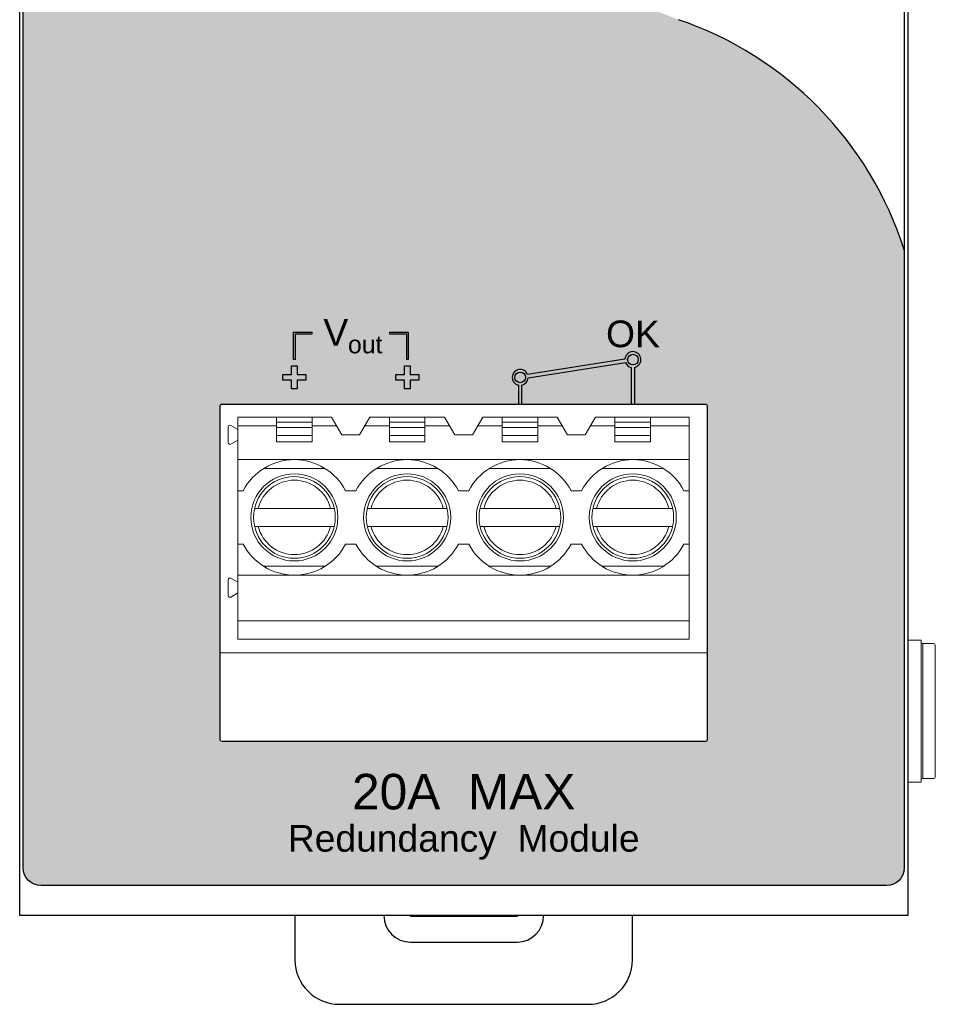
# Model space of a CAD drawing. Header units: millimetres. Extents: x 0 to 420, y 0 to 297.
# Tile 7 of 8: x 311 to 363, y 83 to 138. Entities that reach past the tile are written whole.
import ezdxf
from ezdxf.enums import TextEntityAlignment as Align

# ---------------------------------------------------------------- set-up
doc = ezdxf.new("R2010")
doc.units = ezdxf.units.MM
doc.layers.get('0').update_dxf_attribs({"linetype": 'CONTINUOUS', "lineweight": 13})
doc.layers.add('Dim', color=2, linetype='CONTINUOUS', lineweight=9)
doc.styles.add('arial', font='arial.ttf', dxfattribs={"height": 5})

# ---------------------------------------------------------------- blocks, each defined once
blk = doc.blocks.new('4p')
at = {"layer": 'Dim', "color": 7}
for p, q in [((-9.524999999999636, 5.649999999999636), (-4.252350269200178, 5.649999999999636)), ((-9.524999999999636, -6.850000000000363), (-9.524999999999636, 5.649999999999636)), ((-7.349999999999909, 4.25), (-7.349999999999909, 5.649999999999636)), ((-5.349999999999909, 5.649999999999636), (-5.349999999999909, 4.25)), ((-4.252350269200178, 5.649999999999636), (-3.675000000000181, 4.649999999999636)), ((-2.675000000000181, 4.649999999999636), (-2.097649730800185, 5.649999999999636)), ((-2.097649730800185, 5.649999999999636), (2.097649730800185, 5.649999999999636)), ((-1, 4.25), (-1, 5.649999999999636)), ((1, 5.649999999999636), (1, 4.25)), ((2.097649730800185, 5.649999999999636), (2.675000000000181, 4.649999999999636)), ((3.675000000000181, 4.649999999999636), (4.252350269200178, 5.649999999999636)), ((4.252350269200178, 5.649999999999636), (8.447649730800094, 5.649999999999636)), ((5.350000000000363, 4.25), (5.350000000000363, 5.649999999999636)), ((7.350000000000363, 5.649999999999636), (7.350000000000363, 4.25)), ((8.447649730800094, 5.649999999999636), (9.02500000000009, 4.649999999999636)), ((10.02500000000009, 4.649999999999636), (10.60235026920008, 5.649999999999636)), ((10.60235026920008, 5.649999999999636), (15.88499999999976, 5.649999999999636)), ((11.69999999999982, 4.25), (11.69999999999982, 5.649999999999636)), ((13.69999999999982, 5.649999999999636), (13.69999999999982, 4.25)), ((15.88500000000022, 5.649999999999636), (15.88499999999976, -6.850000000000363)), ((-10.07499999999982, 5.094337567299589), (-10.07499999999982, 4.205662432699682)), ((-9.92500000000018, 5.180940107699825), (-9.524999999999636, 4.949999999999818)), ((-7.349999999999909, 5.149999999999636), (-9.524999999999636, 5.149999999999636)), ((-7.349999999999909, 5.349999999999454), (-5.349999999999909, 5.349999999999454)), ((-5.349999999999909, 5.050000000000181), (-7.349999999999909, 5.050000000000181)), ((-3.963675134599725, 5.149999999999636), (-5.349999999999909, 5.149999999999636)), ((-1, 5.149999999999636), (-2.386324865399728, 5.149999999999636)), ((-1, 5.349999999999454), (1, 5.349999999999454)), ((1, 5.050000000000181), (-1, 5.050000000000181)), ((2.386324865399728, 5.149999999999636), (1, 5.149999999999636)), ((5.350000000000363, 5.149999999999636), (3.963675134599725, 5.149999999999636)), ((5.350000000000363, 5.349999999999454), (7.350000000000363, 5.349999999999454)), ((7.350000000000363, 5.050000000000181), (5.350000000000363, 5.050000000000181)), ((8.736324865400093, 5.149999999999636), (7.350000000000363, 5.149999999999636)), ((11.69999999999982, 5.149999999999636), (10.31367513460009, 5.149999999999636)), ((11.69999999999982, 5.349999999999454), (13.69999999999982, 5.349999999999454)), ((11.69999999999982, 5.050000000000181), (13.69999999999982, 5.050000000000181)), ((15.88500000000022, 5.149999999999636), (13.69999999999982, 5.149999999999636)), ((-5.349999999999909, 4.599999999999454), (-7.349999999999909, 4.599999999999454)), ((-3.675000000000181, 4.649999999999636), (-2.675000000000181, 4.649999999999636)), ((1, 4.599999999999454), (-1, 4.599999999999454)), ((2.675000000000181, 4.649999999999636), (3.675000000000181, 4.649999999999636)), ((7.350000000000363, 4.599999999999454), (5.350000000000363, 4.599999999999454)), ((9.02500000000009, 4.649999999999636), (10.02500000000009, 4.649999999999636)), ((11.69999999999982, 4.599999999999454), (13.69999999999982, 4.599999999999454)), ((-9.524999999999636, 4.349999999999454), (-9.92500000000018, 4.119059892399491)), ((-5.349999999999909, 4.25), (-7.349999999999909, 4.25)), ((1, 4.25), (-1, 4.25)), ((7.350000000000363, 4.25), (5.350000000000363, 4.25)), ((13.69999999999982, 4.25), (11.69999999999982, 4.25)), ((15.88500000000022, 3.25), (-9.524999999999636, 3.25)), ((-4.617949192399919, 2.75), (-8.082050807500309, 2.75)), ((1.732050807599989, 2.75), (-1.732050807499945, 2.75)), ((8.082050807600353, 2.75), (4.617949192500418, 2.75)), ((14.4320508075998, 2.75), (10.96794919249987, 2.75)), ((-9.233140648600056, 1.5), (-9.524999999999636, 1.5)), ((-2.883140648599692, 1.5), (-3.466859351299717, 1.5)), ((3.466859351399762, 1.5), (2.883140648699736, 1.5)), ((9.816859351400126, 1.5), (9.2331406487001, 1.5)), ((15.88500000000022, 1.5), (15.58314064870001, 1.5)), ((-8.580025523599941, 0.5100000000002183), (-4.119800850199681, 0.5100000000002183)), ((-2.230025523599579, 0.5100000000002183), (2.230199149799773, 0.5100000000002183)), ((4.119974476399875, 0.5100000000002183), (8.580199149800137, 0.5100000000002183)), ((10.46997447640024, 0.5100000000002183), (14.93019914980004, 0.5100000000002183)), ((-8.580199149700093, -0.5100000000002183), (-4.11997447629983, -0.5100000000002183)), ((-2.230199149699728, -0.5100000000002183), (2.230025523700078, -0.5100000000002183)), ((4.119800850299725, -0.5100000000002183), (8.580025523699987, -0.5100000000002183)), ((10.46980085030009, -0.5100000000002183), (14.93002552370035, -0.5100000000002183)), ((-9.233140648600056, -1.5), (-9.524999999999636, -1.5)), ((-3.466859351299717, -1.5), (-2.883140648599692, -1.5)), ((2.883140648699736, -1.5), (3.466859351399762, -1.5)), ((9.2331406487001, -1.5), (9.816859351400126, -1.5)), ((15.58314064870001, -1.5), (15.88500000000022, -1.5)), ((-8.082050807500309, -2.75), (-4.617949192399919, -2.75)), ((-1.732050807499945, -2.75), (1.732050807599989, -2.75)), ((4.617949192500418, -2.75), (8.082050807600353, -2.75)), ((10.96794919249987, -2.75), (14.4320508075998, -2.75)), ((15.88499999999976, -3.25), (-9.524999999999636, -3.25)), ((-10.07499999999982, -3.505662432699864), (-10.07499999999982, -4.394337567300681)), ((-9.92500000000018, -3.419059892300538), (-9.524999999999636, -3.650000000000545)), ((-9.524999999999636, -4.25), (-9.92500000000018, -4.480940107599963)), ((15.88499999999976, -5.824904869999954), (-9.524999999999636, -5.824904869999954)), ((15.88499999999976, -6.849999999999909), (-9.524999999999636, -6.850000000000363))]:
    blk.add_line(p, q, dxfattribs=at)
for centre, radius in [((-6.349999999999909, 0), 2.45), ((-6.349999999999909, 0), 2.299999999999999), ((0, 0), 2.45), ((0, 0), 2.299999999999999), ((6.350000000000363, 0), 2.45), ((6.350000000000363, 0), 2.299999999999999), ((12.69999999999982, 0), 2.45), ((12.69999999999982, 0), 2.299999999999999)]:
    blk.add_circle(centre, radius, dxfattribs=at)
for centre, radius, start, end in [((-9.974999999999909, 5.094337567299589), 0.1, 60.00000000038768, 180), ((-9.974999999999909, 4.205662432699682), 0.1, 180, 299.999999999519), ((-6.349999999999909, 0), 3.25, 27.48642625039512, 152.5135737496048), ((0, 0), 3.25, 27.48642625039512, 152.5135737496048), ((6.350000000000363, 0), 3.25, 27.48642625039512, 152.5135737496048), ((12.69999999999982, 0), 3.25, 27.48642625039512, 152.5135737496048), ((-6.349999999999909, 0), 2.094999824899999, 14.08946956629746, 165.9105304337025), ((0, 0), 2.094999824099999, 14.08946956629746, 165.9105304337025), ((6.350000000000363, 0), 2.094999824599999, 14.08946956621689, 165.9105304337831), ((12.69999999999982, 0), 2.094999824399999, 14.08946956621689, 165.9105304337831), ((-6.349999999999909, 0), 2.094999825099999, 194.0894695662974, 345.9105308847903), ((0, 0), 2.094999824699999, 194.0894695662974, 345.9105308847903), ((6.350000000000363, 0), 2.094999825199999, 194.0894695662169, 345.9105308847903), ((12.69999999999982, 0), 2.094999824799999, 194.0894695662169, 345.9105308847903), ((-6.349999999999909, 0), 3.25, 207.4864262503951, 332.5135737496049), ((0, 0), 3.25, 207.4864262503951, 332.5135737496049), ((6.350000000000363, 0), 3.25, 207.4864262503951, 332.5135737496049), ((12.69999999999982, 0), 3.25, 207.4864262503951, 332.5135737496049), ((-9.974999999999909, -3.505662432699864), 0.1, 60.0000000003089, 180), ((-9.974999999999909, -4.394337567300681), 0.1, 179.9999999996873, 299.9999999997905)]:
    blk.add_arc(centre, radius, start, end, dxfattribs=at)

msp = doc.modelspace()

# ---------------------------------------------------------------- hatches: boundary and pattern name
at = {"ltscale": 5}
h = msp.add_hatch(color=18, dxfattribs=at)
h.paths.add_polyline_path([(348.138101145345, 138.4080672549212), (328.9677809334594, 145.8863927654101, -0.3119421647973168), (311.2499999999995, 171.5220753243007), (311.2499999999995, 90.68026397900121, 0.4142135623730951), (312.2499999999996, 89.68026397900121), (359.8499999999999, 89.68026397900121, 0.4142135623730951), (360.8499999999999, 90.68026397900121), (360.8499999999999, 125.4481900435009, 0.2382968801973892)])
h.paths.add_polyline_path([(349.7549999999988, 116.7802639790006), (349.7549999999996, 97.78026397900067), (322.3449999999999, 97.7802639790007), (322.3449999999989, 116.7802639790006)], flags=16)
h = msp.add_hatch(color=7)
edge = h.paths.add_edge_path()
edge.add_spline(control_points=[(325.9482657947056, 133.1948391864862), (325.9482657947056, 132.902412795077), (325.6781036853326, 132.6654809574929), (325.345302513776, 132.6654809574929), (325.0123351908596, 132.6654809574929), (324.7420069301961, 132.902412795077), (324.7420069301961, 133.1948391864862), (324.7420069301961, 133.4875978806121), (325.0123351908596, 133.7241974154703), (325.345302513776, 133.7241974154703), (325.6781036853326, 133.7241974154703), (325.9482657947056, 133.4875978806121), (325.9482657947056, 133.1948391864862)], knot_values=[0, 0, 0, 0, 1, 1, 1, 2, 2, 2, 3, 3, 3, 4, 4, 4, 4], degree=3, periodic=0)
h.paths.add_polyline_path([(331.24350959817, 134.3638801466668), (331.24350959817, 132.6737885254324), (330.8724936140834, 132.6737885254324), (330.8724936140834, 134.3638801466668)])
h.paths.add_polyline_path([(330.6707858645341, 134.3638801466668), (330.6707858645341, 132.6737885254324), (330.2994375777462, 132.6737885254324), (330.2994375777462, 134.3638801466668)])
edge = h.paths.add_edge_path()
edge.add_spline(control_points=[(327.6795629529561, 131.5815094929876), (327.6795629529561, 131.5815094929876), (328.1946321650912, 131.1019966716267), (328.1946321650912, 131.1019966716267)], knot_values=[10, 10, 10, 10, 11, 11, 11, 11], degree=3, periodic=0)
edge.add_spline(control_points=[(328.1946321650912, 131.1019966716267), (328.1946321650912, 131.1019966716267), (328.542885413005, 130.7776692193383), (328.542885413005, 130.7776692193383)], knot_values=[0, 0, 0, 0, 1, 1, 1, 1], degree=3, periodic=0)
edge.add_spline(control_points=[(328.542885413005, 130.7776692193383), (328.542885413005, 130.7776692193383), (328.5577591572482, 130.7637991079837), (328.5824734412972, 130.7407524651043)], knot_values=[1, 1, 1, 1, 1.169197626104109, 1.169197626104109, 1.169197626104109, 1.169197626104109], degree=3, periodic=0)
edge.add_spline(control_points=[(328.5824734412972, 130.7407524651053), (329.108184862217, 131.8908293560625), (328.3483499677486, 133.4822810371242), (326.4198033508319, 133.4822810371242)], knot_values=[1.999999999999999, 1.999999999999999, 1.999999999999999, 1.999999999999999, 2.639161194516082, 2.639161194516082, 2.639161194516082, 2.639161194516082], degree=3, periodic=0)
edge.add_spline(control_points=[(326.4198033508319, 133.4822810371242), (326.4198033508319, 133.4822810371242), (326.4174772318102, 133.4952408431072), (326.4174772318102, 133.4952408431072)], knot_values=[1, 1, 1, 1, 2, 2, 2, 2], degree=3, periodic=0)
edge.add_spline(control_points=[(326.4174772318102, 133.4952408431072), (326.4174772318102, 133.4952408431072), (326.4128249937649, 134.3170254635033), (326.4128249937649, 134.3170254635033)], knot_values=[0, 0, 0, 0, 1, 1, 1, 1], degree=3, periodic=0)
edge.add_spline(control_points=[(326.4128249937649, 134.3170254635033), (326.4128249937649, 134.3170254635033), (326.6369631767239, 134.3220100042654), (326.6369631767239, 134.3220100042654)], knot_values=[6, 6, 6, 6, 7, 7, 7, 7], degree=3, periodic=0)
edge.add_spline(control_points=[(326.6369631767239, 134.3220100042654), (329.3831194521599, 134.2067534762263), (330.3297499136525, 131.6946395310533), (329.2810278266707, 130.0888528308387)], knot_values=[5.31991771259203, 5.31991771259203, 5.31991771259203, 5.31991771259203, 6, 6, 6, 6], degree=3, periodic=0)
edge.add_spline(control_points=[(329.281027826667, 130.088852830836), (329.4190783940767, 129.959813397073), (329.5715284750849, 129.8173143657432), (329.5715284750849, 129.8173143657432)], knot_values=[2.452773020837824, 2.452773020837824, 2.452773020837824, 2.452773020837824, 3, 3, 3, 3], degree=3, periodic=0)
edge.add_spline(control_points=[(329.5715284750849, 129.8173143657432), (329.5715284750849, 129.8173143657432), (330.101717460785, 129.3228479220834), (330.101717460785, 129.3228479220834)], knot_values=[3, 3, 3, 3, 4, 4, 4, 4], degree=3, periodic=0)
edge.add_spline(control_points=[(330.101717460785, 129.3228479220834), (330.101717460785, 129.3228479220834), (329.7099325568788, 128.9044788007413), (329.7099325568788, 128.9044788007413)], knot_values=[4, 4, 4, 4, 5, 5, 5, 5], degree=3, periodic=0)
edge.add_spline(control_points=[(329.7099325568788, 128.9044788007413), (329.5140401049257, 128.6944634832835), (329.2031709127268, 128.6698730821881), (329.030207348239, 128.8307075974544)], knot_values=[5, 5, 5, 5, 6, 6, 6, 6], degree=3, periodic=0)
edge.add_spline(control_points=[(329.030207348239, 128.8307075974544), (328.8570776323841, 128.993203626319), (328.8276688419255, 129.0204524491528), (328.8276688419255, 129.0204524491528)], knot_values=[6, 6, 6, 6, 7, 7, 7, 7], degree=3, periodic=0)
edge.add_spline(control_points=[(328.8276688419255, 129.0204524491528), (328.8276688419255, 129.0204524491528), (328.6921691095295, 129.1468120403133), (328.5061829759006, 129.3202524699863)], knot_values=[7, 7, 7, 7, 7.313702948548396, 7.313702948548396, 7.313702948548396, 7.313702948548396], degree=3, periodic=0)
edge.add_spline(control_points=[(328.5061829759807, 129.3202524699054), (327.9926933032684, 128.9848886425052), (327.3108646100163, 128.7746106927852), (326.4560243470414, 128.7682346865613)], knot_values=[5, 5, 5, 5, 5.195789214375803, 5.195789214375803, 5.195789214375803, 5.195789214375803], degree=3, periodic=0)
edge.add_spline(control_points=[(326.4560243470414, 128.7682346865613), (326.4560243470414, 128.7682346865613), (326.4419014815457, 128.7682346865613), (326.4419014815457, 128.7682346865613)], knot_values=[4, 4, 4, 4, 5, 5, 5, 5], degree=3, periodic=0)
edge.add_spline(control_points=[(326.4419014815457, 128.7682346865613), (326.4419014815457, 128.7682346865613), (326.4419014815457, 129.5807148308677), (326.4419014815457, 129.5807148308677)], knot_values=[3, 3, 3, 3, 4, 4, 4, 4], degree=3, periodic=0)
edge.add_spline(control_points=[(326.4419014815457, 129.5807148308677), (327.0228931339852, 129.5818174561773), (327.4914656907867, 129.7150948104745), (327.850422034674, 129.931779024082)], knot_values=[2.815659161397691, 2.815659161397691, 2.815659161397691, 2.815659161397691, 3, 3, 3, 3], degree=3, periodic=0)
edge.add_spline(control_points=[(327.8504220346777, 129.9317790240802), (327.6254758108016, 130.1415514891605), (327.4507725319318, 130.3044701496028), (327.4507725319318, 130.3044701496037)], knot_values=[7.643795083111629, 7.643795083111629, 7.643795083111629, 7.643795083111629, 8, 8, 8, 8], degree=3, periodic=0)
edge.add_spline(control_points=[(327.4507725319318, 130.3044701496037), (327.4507725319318, 130.3044701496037), (326.9357033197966, 130.7836506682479), (326.9357033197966, 130.7836506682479)], knot_values=[8, 8, 8, 8, 9, 9, 9, 9], degree=3, periodic=0)
edge.add_spline(control_points=[(326.9357033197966, 130.7836506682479), (326.9357033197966, 130.7836506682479), (327.6795629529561, 131.5815094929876), (327.6795629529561, 131.5815094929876)], knot_values=[9, 9, 9, 9, 10, 10, 10, 10], degree=3, periodic=0)
edge = h.paths.add_edge_path()
edge.add_spline(control_points=[(322.49647131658, 134.3509203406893), (322.49647131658, 134.3509203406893), (322.7206094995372, 134.346268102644), (322.7206094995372, 134.346268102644)], knot_values=[6, 6, 6, 6, 7, 7, 7, 7], degree=3, periodic=0)
edge.add_spline(control_points=[(322.7206094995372, 134.346268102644), (322.7206094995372, 134.346268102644), (322.7159572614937, 133.5241511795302), (322.7159572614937, 133.5241511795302)], knot_values=[0, 0, 0, 0, 1, 1, 1, 1], degree=3, periodic=0)
edge.add_spline(control_points=[(322.7159572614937, 133.5241511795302), (322.7159572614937, 133.5241511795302), (322.7136311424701, 133.5115236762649), (322.7136311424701, 133.5115236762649)], knot_values=[1, 1, 1, 1, 2, 2, 2, 2], degree=3, periodic=0)
edge.add_spline(control_points=[(322.7136311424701, 133.5115236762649), (319.696322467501, 133.5115236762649), (319.539807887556, 129.6159389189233), (322.6915330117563, 129.611286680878)], knot_values=[2, 2, 2, 2, 3, 3, 3, 3], degree=3, periodic=0)
edge.add_spline(control_points=[(322.6915330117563, 129.611286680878), (322.6915330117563, 129.611286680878), (322.6915330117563, 128.7974773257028), (322.6915330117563, 128.7974773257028)], knot_values=[3, 3, 3, 3, 4, 4, 4, 4], degree=3, periodic=0)
edge.add_spline(control_points=[(322.6915330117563, 128.7974773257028), (322.6915330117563, 128.7974773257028), (322.6774101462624, 128.7974773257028), (322.6774101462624, 128.7974773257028)], knot_values=[4, 4, 4, 4, 5, 5, 5, 5], degree=3, periodic=0)
edge.add_spline(control_points=[(322.6774101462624, 128.7974773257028), (318.3112847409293, 128.8300429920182), (318.4584948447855, 134.1817782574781), (322.49647131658, 134.3509203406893)], knot_values=[5, 5, 5, 5, 6, 6, 6, 6], degree=3, periodic=0)
edge = h.paths.add_edge_path()
edge.add_spline(control_points=[(325.8904451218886, 132.0915941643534), (325.8904451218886, 132.0915941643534), (325.8904451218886, 131.388773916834), (325.8904451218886, 131.388773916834)], knot_values=[10, 10, 10, 10, 11, 11, 11, 11], degree=3, periodic=0)
edge.add_spline(control_points=[(325.8904451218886, 131.388773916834), (325.8904451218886, 131.388773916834), (325.8904451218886, 130.9122518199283), (325.8904451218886, 130.9122518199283)], knot_values=[0, 0, 0, 0, 1, 1, 1, 1], degree=3, periodic=0)
edge.add_spline(control_points=[(325.8904451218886, 130.9122518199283), (325.8904451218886, 130.9122518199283), (325.8904451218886, 130.2017886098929), (325.8904451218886, 130.2017886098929)], knot_values=[1, 1, 1, 1, 2, 2, 2, 2], degree=3, periodic=0)
edge.add_spline(control_points=[(325.8904451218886, 130.2017886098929), (325.8904451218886, 130.2017886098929), (325.8904451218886, 129.504949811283), (325.8904451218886, 129.504949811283)], knot_values=[2, 2, 2, 2, 3, 3, 3, 3], degree=3, periodic=0)
edge.add_spline(control_points=[(325.8904451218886, 129.504949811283), (325.8904451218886, 129.504949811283), (325.8904451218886, 128.7805298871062), (325.8904451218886, 128.7805298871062)], knot_values=[3, 3, 3, 3, 4, 4, 4, 4], degree=3, periodic=0)
edge.add_spline(control_points=[(325.8904451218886, 128.7805298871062), (325.8904451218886, 128.7805298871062), (325.3162260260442, 128.7805298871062), (325.3162260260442, 128.7805298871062)], knot_values=[4, 4, 4, 4, 5, 5, 5, 5], degree=3, periodic=0)
edge.add_spline(control_points=[(325.3162260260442, 128.7805298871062), (325.029116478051, 128.7805298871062), (324.7991629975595, 128.9912098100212), (324.7991629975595, 129.2284739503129), (324.7991629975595, 129.4640765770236), (324.7991629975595, 129.504949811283), (324.7991629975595, 129.504949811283)], knot_values=[5, 5, 5, 5, 6, 6, 6, 7, 7, 7, 7], degree=3, periodic=0)
edge.add_spline(control_points=[(324.7991629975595, 129.504949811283), (324.7991629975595, 129.504949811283), (324.7991629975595, 131.388773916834), (324.7991629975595, 131.388773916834)], knot_values=[7, 7, 7, 7, 8, 8, 8, 8], degree=3, periodic=0)
edge.add_spline(control_points=[(324.7991629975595, 131.388773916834), (324.7991629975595, 131.388773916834), (324.7991629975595, 132.0915941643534), (324.7991629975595, 132.0915941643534)], knot_values=[8, 8, 8, 8, 9, 9, 9, 9], degree=3, periodic=0)
edge.add_spline(control_points=[(324.7991629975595, 132.0915941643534), (324.7991629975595, 132.0915941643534), (325.8904451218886, 132.0915941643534), (325.8904451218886, 132.0915941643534)], knot_values=[9, 9, 9, 9, 10, 10, 10, 10], degree=3, periodic=0)
edge = h.paths.add_edge_path()
edge.add_spline(control_points=[(324.3023704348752, 134.3778368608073), (324.3023704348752, 134.3778368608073), (324.3023704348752, 133.1848701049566), (324.3023704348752, 133.1848701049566)], knot_values=[10, 10, 10, 10, 11, 11, 11, 11], degree=3, periodic=0)
edge.add_spline(control_points=[(324.3023704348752, 133.1848701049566), (324.3023704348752, 133.1848701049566), (324.3023704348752, 132.3773745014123), (324.3023704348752, 132.3773745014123)], knot_values=[0, 0, 0, 0, 1, 1, 1, 1], degree=3, periodic=0)
edge.add_spline(control_points=[(324.3023704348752, 132.3773745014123), (324.3023704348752, 132.3773745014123), (324.3023704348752, 131.1721125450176), (324.3023704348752, 131.1721125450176)], knot_values=[1, 1, 1, 1, 2, 2, 2, 2], degree=3, periodic=0)
edge.add_spline(control_points=[(324.3023704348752, 131.1721125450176), (324.3023704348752, 131.1721125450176), (324.3023704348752, 129.9907763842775), (324.3023704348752, 129.9907763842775)], knot_values=[2, 2, 2, 2, 3, 3, 3, 3], degree=3, periodic=0)
edge.add_spline(control_points=[(324.3023704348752, 129.9907763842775), (324.3023704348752, 129.9907763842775), (324.3023704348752, 128.7609240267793), (324.3023704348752, 128.7609240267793)], knot_values=[3, 3, 3, 3, 4, 4, 4, 4], degree=3, periodic=0)
edge.add_spline(control_points=[(324.3023704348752, 128.7609240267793), (324.3023704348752, 128.7609240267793), (323.727819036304, 128.7609240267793), (323.727819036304, 128.7609240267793)], knot_values=[4, 4, 4, 4, 5, 5, 5, 5], degree=3, periodic=0)
edge.add_spline(control_points=[(323.727819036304, 128.7609240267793), (323.4408756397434, 128.7609240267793), (323.2112544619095, 129.1204755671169), (323.2112544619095, 129.5212326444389), (323.2112544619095, 129.9226543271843), (323.2112544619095, 129.9907763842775), (323.2112544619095, 129.9907763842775)], knot_values=[5, 5, 5, 5, 6, 6, 6, 7, 7, 7, 7], degree=3, periodic=0)
edge.add_spline(control_points=[(323.2112544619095, 129.9907763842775), (323.2112544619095, 129.9907763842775), (323.2112544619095, 133.1848701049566), (323.2112544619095, 133.1848701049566)], knot_values=[7, 7, 7, 7, 8, 8, 8, 8], degree=3, periodic=0)
edge.add_spline(control_points=[(323.2112544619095, 133.1848701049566), (323.2112544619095, 133.1848701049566), (323.2112544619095, 134.3778368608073), (323.2112544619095, 134.3778368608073)], knot_values=[8, 8, 8, 8, 9, 9, 9, 9], degree=3, periodic=0)
edge.add_spline(control_points=[(323.2112544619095, 134.3778368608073), (323.2112544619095, 134.3778368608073), (324.3023704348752, 134.3778368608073), (324.3023704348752, 134.3778368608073)], knot_values=[9, 9, 9, 9, 10, 10, 10, 10], degree=3, periodic=0)
h = msp.add_hatch(color=7, dxfattribs=at)
h.paths.add_polyline_path([(332.8249999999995, 119.2802639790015), (332.9249999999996, 119.2802639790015), (332.9249999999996, 120.8302639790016), (331.8749999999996, 120.8302639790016), (331.8749999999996, 120.7302639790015), (332.8249999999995, 120.7302639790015)])
h.paths.add_polyline_path([(333.0305747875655, 117.6303420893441), (332.7058743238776, 117.6303420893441), (332.7058743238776, 118.1136893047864), (332.2189097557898, 118.1136893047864), (332.2189097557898, 118.4471747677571), (332.7058743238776, 118.4471747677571), (332.7058743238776, 118.930521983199), (333.0305747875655, 118.930521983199), (333.0305747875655, 118.4471747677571), (333.5189173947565, 118.4471747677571), (333.5189173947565, 118.1136893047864), (333.0305747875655, 118.1136893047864)])
h.paths.add_polyline_path([(326.5749999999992, 119.2802639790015), (326.4749999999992, 119.2802639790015), (326.4749999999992, 120.8302639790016), (327.5249999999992, 120.8302639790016), (327.5249999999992, 120.7302639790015), (326.5749999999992, 120.7302639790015)])
h.paths.add_polyline_path([(326.6805706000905, 117.6303420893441), (326.3558701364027, 117.6303420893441), (326.3558701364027, 118.1136893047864), (325.8689055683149, 118.1136893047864), (325.8689055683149, 118.4471747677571), (326.3558701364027, 118.4471747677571), (326.3558701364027, 118.930521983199), (326.6805706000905, 118.930521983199), (326.6805706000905, 118.4471747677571), (327.1689132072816, 118.4471747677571), (327.1689132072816, 118.1136893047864), (326.6805706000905, 118.1136893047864)])
at = {"lineweight": 30}
h = msp.add_hatch(color=7, dxfattribs=at)
edge = h.paths.add_edge_path()
edge.add_line((345.474999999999, 118.8415157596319), (345.474999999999, 116.7802639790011))
edge.add_line((345.474999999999, 116.7802639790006), (345.6749999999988, 116.7802639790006))
edge.add_line((345.6749999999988, 116.7802639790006), (345.6749999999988, 118.841515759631))
edge.add_arc((345.5749999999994, 119.2802639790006), 0.4499999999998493, 282.8395884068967, 536.1098696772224)
edge.add_line((345.1260368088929, 119.3107935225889), (339.6428505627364, 118.4472996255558))
edge.add_arc((339.224999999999, 118.2802639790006), 0.4499999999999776, 21.78904649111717, 257.1604115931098)
edge.add_line((339.1249999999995, 117.8415157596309), (339.1249999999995, 116.7802639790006))
edge.add_line((339.1249999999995, 116.7802639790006), (339.3249999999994, 116.7802639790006))
edge.add_line((339.3249999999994, 116.7802639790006), (339.3249999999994, 117.8415157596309))
edge.add_arc((339.2249999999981, 118.2802639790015), 0.4500000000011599, 282.8395884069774, 356.1098696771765)
edge.add_line((339.6739631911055, 118.2497344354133), (345.1571494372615, 119.1132283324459))
edge.add_arc((345.5750000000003, 119.2802639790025), 0.4500000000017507, 201.789046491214, 257.1604115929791)
edge = h.paths.add_edge_path(flags=16)
edge.add_arc((339.224999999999, 118.2802639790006), 0.3000000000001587, 8.713964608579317, 191.4591559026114, ccw=False)
edge.add_arc((339.224999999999, 118.2802639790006), 0.2999999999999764, -168.54084409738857, 8.713964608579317, ccw=False)
edge = h.paths.add_edge_path(flags=16)
edge.add_arc((345.5749999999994, 119.2802639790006), 0.3000000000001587, -170.80131109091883, 11.459155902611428, ccw=False)
edge.add_arc((345.5749999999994, 119.2802639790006), 0.3000000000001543, 11.459155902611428, 189.1986889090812, ccw=False)

# ---------------------------------------------------------------- linework, layer by layer
at = {"color": 7, "ltscale": 5}
for p, q in [((327.5249999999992, 120.8302639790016), (327.5249999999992, 120.7302639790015)), ((331.8749999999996, 120.8302639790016), (331.8749999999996, 120.7302639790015)), ((326.5749999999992, 119.2802639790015), (326.4749999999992, 119.2802639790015)), ((332.8249999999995, 119.2802639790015), (332.9249999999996, 119.2802639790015))]:
    msp.add_line(p, q, dxfattribs=at)
at = {"color": 7, "lineweight": 30}
for p, q in [((326.3558701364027, 118.4471747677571), (326.3558701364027, 118.930521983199)), ((326.3558701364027, 118.930521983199), (326.6805706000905, 118.930521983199)), ((326.6805706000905, 118.930521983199), (326.6805706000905, 118.4471747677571)), ((332.7058743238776, 118.4471747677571), (332.7058743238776, 118.930521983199)), ((332.7058743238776, 118.930521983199), (333.0305747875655, 118.930521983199)), ((333.0305747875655, 118.930521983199), (333.0305747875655, 118.4471747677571)), ((325.8689055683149, 118.1136893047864), (325.8689055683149, 118.4471747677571)), ((325.8689055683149, 118.4471747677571), (326.3558701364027, 118.4471747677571)), ((326.3558701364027, 118.1136893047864), (325.8689055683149, 118.1136893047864)), ((326.3558701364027, 117.6303420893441), (326.3558701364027, 118.1136893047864)), ((326.6805706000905, 118.4471747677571), (327.1689132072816, 118.4471747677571)), ((327.1689132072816, 118.1136893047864), (326.6805706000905, 118.1136893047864)), ((326.6805706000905, 118.1136893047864), (326.6805706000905, 117.6303420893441)), ((327.1689132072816, 118.4471747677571), (327.1689132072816, 118.1136893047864)), ((332.2189097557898, 118.1136893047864), (332.2189097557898, 118.4471747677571)), ((332.2189097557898, 118.4471747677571), (332.7058743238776, 118.4471747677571)), ((332.7058743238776, 118.1136893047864), (332.2189097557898, 118.1136893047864)), ((332.7058743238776, 117.6303420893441), (332.7058743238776, 118.1136893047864)), ((333.0305747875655, 118.4471747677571), (333.5189173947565, 118.4471747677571)), ((333.5189173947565, 118.1136893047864), (333.0305747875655, 118.1136893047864)), ((333.0305747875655, 118.1136893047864), (333.0305747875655, 117.6303420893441)), ((333.5189173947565, 118.4471747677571), (333.5189173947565, 118.1136893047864)), ((326.6805706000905, 117.6303420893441), (326.3558701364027, 117.6303420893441)), ((333.0305747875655, 117.6303420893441), (332.7058743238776, 117.6303420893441))]:
    msp.add_line(p, q, dxfattribs=at)
at = {"color": 7, "linetype": 'Continuous'}
for p, q in [((361.7999999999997, 103.4999360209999), (361.0499999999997, 103.4999360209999)), ((362.4999999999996, 103.2999360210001), (361.8999999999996, 103.2999360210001)), ((361.8999999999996, 95.69993602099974), (361.8999999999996, 103.2999360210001)), ((362.5999999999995, 103.1999360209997), (362.5999999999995, 95.79993602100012)), ((361.7999999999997, 95.49993602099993), (361.0499999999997, 95.49993602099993)), ((362.4999999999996, 95.69993602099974), (361.8999999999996, 95.69993602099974))]:
    msp.add_line(p, q, dxfattribs=at)
for p, q in [((361.7999999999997, 103.4999360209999), (361.7999999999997, 103.3999360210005)), ((361.7999999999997, 103.4999360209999), (361.7999999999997, 95.49993602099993)), ((349.7549999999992, 102.7728167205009), (322.3449999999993, 102.7728167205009)), ((361.7999999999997, 95.49993602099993), (361.7999999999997, 95.5999360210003))]:
    msp.add_line(p, q)
at = {"color": 7, "linetype": 'Continuous', "lineweight": 30}
for p, q in [((326.5499999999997, 88.00000000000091), (326.5499999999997, 85.50000000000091)), ((333.0499999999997, 88.00000000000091), (333.0499999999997, 87.95000000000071)), ((339.0499999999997, 87.95000000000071), (333.0499999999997, 87.95000000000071)), ((339.0499999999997, 88.00000000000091), (339.0499999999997, 87.95000000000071)), ((345.5499999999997, 85.50000000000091), (345.5499999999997, 88.00000000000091)), ((333.0499999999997, 86.5000000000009), (339.0499999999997, 86.5000000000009)), ((329.0499999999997, 83.00000000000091), (343.0499999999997, 83.00000000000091))]:
    msp.add_line(p, q, dxfattribs=at)
msp.add_lwpolyline([(311.0499999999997, 88.00000000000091), (311.0499999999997, 209.0000000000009), (361.0499999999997, 209.0000000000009), (361.0499999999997, 88.00000000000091)], close=True, dxfattribs=at)
at = {"lineweight": 30}
for points in [[(312.2499999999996, 207.3198000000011), (359.8499999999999, 207.3198000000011, -0.4142135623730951), (360.8499999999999, 206.3198000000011), (360.8499999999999, 90.68026397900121, -0.4142135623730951), (359.8499999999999, 89.68026397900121), (312.2499999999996, 89.68026397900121, -0.4142135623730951), (311.2499999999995, 90.68026397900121), (311.2499999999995, 206.3198000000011, -0.4142135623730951)], [(322.4449999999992, 97.78026397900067, -0.4142135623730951), (322.3449999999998, 97.88026397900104), (322.3449999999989, 116.6802639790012, -0.4142135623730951), (322.4449999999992, 116.7802639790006), (349.6549999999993, 116.7802639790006, -0.4142135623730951), (349.7549999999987, 116.6802639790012), (349.7549999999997, 97.88026397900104, -0.4142135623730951), (349.6549999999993, 97.78026397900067)], [(322.4449999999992, 97.78026397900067, -0.4142135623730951), (322.3449999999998, 97.88026397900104), (322.3449999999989, 116.6802639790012, -0.4142135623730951), (322.4449999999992, 116.7802639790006), (349.6549999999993, 116.7802639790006, -0.4142135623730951), (349.7549999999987, 116.6802639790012), (349.7549999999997, 97.88026397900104, -0.4142135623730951), (349.6549999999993, 97.78026397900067)]]:
    msp.add_lwpolyline(points, format="xyb", close=True, dxfattribs=at)
at = {"color": 7, "lineweight": 30}
for points in [[(326.4749999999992, 119.2802639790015), (326.4749999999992, 120.8302639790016), (327.5249999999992, 120.8302639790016)], [(331.8749999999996, 120.8302639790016), (332.9249999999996, 120.8302639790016), (332.9249999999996, 119.2802639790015)], [(326.5749999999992, 119.2802639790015), (326.5749999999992, 120.7302639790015), (327.5249999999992, 120.7302639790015)], [(331.8749999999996, 120.7302639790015), (332.8249999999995, 120.7302639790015), (332.8249999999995, 119.2802639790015)]]:
    msp.add_lwpolyline(points, dxfattribs=at)
msp.add_lwpolyline([(339.3249999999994, 117.8415157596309, 0.3310586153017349), (339.6739631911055, 118.2497344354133), (345.1571494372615, 119.1132283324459, 0.24641653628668), (345.474999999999, 118.841515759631), (345.474999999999, 116.7802639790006), (345.6749999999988, 116.7802639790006), (345.6749999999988, 118.8415157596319, 1.98979857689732), (345.1260368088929, 119.3107935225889), (339.6428505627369, 118.4472996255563, 1.653986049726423), (339.1249999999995, 117.8415157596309), (339.1249999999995, 116.7802639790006), (339.3249999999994, 116.7802639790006)], format="xyb", close=True, dxfattribs=at)
msp.add_lwpolyline([(339.3249999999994, 117.8415157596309, 0.3310586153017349), (339.6739631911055, 118.2497344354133), (345.1571494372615, 119.1132283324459, 0.24641653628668), (345.474999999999, 118.841515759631), (345.474999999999, 116.7802639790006), (345.6749999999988, 116.7802639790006), (345.6749999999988, 118.8415157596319, 1.98979857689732), (345.1260368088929, 119.3107935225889), (339.6428505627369, 118.4472996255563, 1.653986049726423), (339.1249999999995, 117.8415157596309), (339.1249999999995, 116.7802639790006), (339.3249999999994, 116.7802639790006)], format="xyb", close=True, dxfattribs=at)
for centre in [(345.5749999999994, 119.2802639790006), (345.5749999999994, 119.2802639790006), (339.224999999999, 118.2802639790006), (339.224999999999, 118.2802639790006)]:
    msp.add_circle(centre, 0.3, dxfattribs=at)
at = {"lineweight": 30}
msp.add_arc((341.6697687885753, 119.3492306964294), 20.12656390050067, 17.63970315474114, 71.25342591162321, dxfattribs=at)
at = {"color": 7, "linetype": 'Continuous'}
for centre, start, end in [((361.8999999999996, 103.3999360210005), 180, 270), ((362.4999999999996, 103.1999360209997), 0, 90), ((361.8999999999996, 95.5999360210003), 90, 180), ((362.4999999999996, 95.79993602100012), 270, 0)]:
    msp.add_arc(centre, 0.1, start, end, dxfattribs=at)
at = {"color": 7, "linetype": 'Continuous', "lineweight": 30}
for centre, radius, start, end in [((333.0499999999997, 88.00000000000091), 1.5, 180, 270), ((339.0499999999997, 88.00000000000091), 1.5, 270, 0), ((329.0499999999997, 85.50000000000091), 2.5, 180, 270), ((343.0499999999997, 85.50000000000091), 2.5, 270, 0)]:
    msp.add_arc(centre, radius, start, end, dxfattribs=at)

# ---------------------------------------------------------------- block references
msp.add_blockref('4p', (332.8649999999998, 110.4000319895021))

# ---------------------------------------------------------------- texts
at = {"color": 7, "lineweight": 30, "style": 'arial'}
msp.add_text('V', height=1.5, dxfattribs=at).set_placement((328.1500000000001, 120.0597017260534))
for s, height, p in [('OK', 1.5, (345.5749999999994, 119.9797714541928)), ('out', 1, (330.5030587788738, 119.6342902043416))]:
    msp.add_text(s, height=height, dxfattribs=at).set_placement(p, align=Align.CENTER)
at = {"color": 7, "style": 'arial'}
for s, height, p in [('20A  MAX', 2, (336.0499999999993, 93.96854831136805)), ('Redundancy  Module', 1.5, (336.0499999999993, 91.58974191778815))]:
    msp.add_text(s, height=height, dxfattribs=at).set_placement(p, align=Align.CENTER)

doc.saveas('drawing.dxf')
